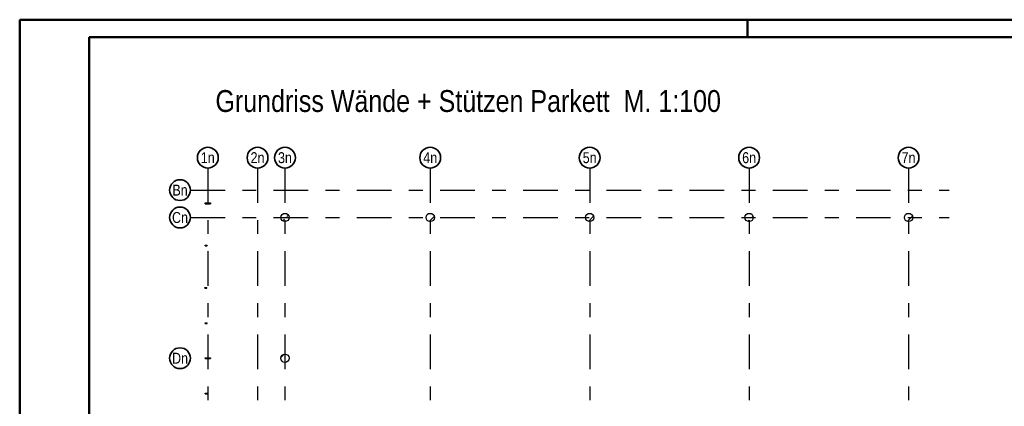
# Model space of a CAD drawing. Header units: millimetres. Extents: x -7.4 to 35.1, y -18.1 to 22.4.
# Tile 17 of 37: x 0 to 7.1, y 18.2 to 21. Entities that reach past the tile are written whole.
import ezdxf
from ezdxf.enums import TextEntityAlignment as Align

# ---------------------------------------------------------------- set-up
doc = ezdxf.new("R2010")
doc.units = ezdxf.units.MM
doc.linetypes.add('DASHDOTX2', pattern=[2, 1, -0.5, 0, -0.5])
doc.layers.add('Grundebene', color=7, linetype='Continuous', lineweight=20)
doc.styles.add('Arial Narrow', font='ARIALN.TTF')
pattern_1 = [(45, (0, 0), (-0.08838835, 0.08838835), [0.0625, -0.025]), (45, (-0.0442, 0.0442), (-0.08838835, 0.08838835), [])]

msp = doc.modelspace()

# ---------------------------------------------------------------- hatches: boundary and pattern name
at = {"layer": 'Grundebene', "lineweight": 50, "true_color": 0x91ffff}
for points in [[(1.375444, 19.703901), (1.375444, 19.697651), (1.337944, 19.697651), (1.337944, 19.703901)], [(1.375444, 18.586401), (1.375444, 18.580151), (1.337944, 18.580151), (1.337944, 18.586401)]]:
    msp.add_hatch(color=131, dxfattribs=at).paths.add_polyline_path(points)
at = {"layer": 'Grundebene', "lineweight": 13, "true_color": 0x91ffff}
for points in [[(1.375444, 19.703901), (1.375444, 19.697651), (1.337944, 19.697651), (1.337944, 19.703901)], [(1.350444, 19.093901), (1.350444, 19.087651), (1.335444, 19.087651), (1.335444, 19.093901)], [(1.375444, 18.586401), (1.375444, 18.580151), (1.337944, 18.580151), (1.337944, 18.586401)]]:
    msp.add_hatch(color=131, dxfattribs=at).paths.add_polyline_path(points)
at = {"layer": 'Grundebene', "lineweight": 13}
h = msp.add_hatch(dxfattribs=at)
h.set_pattern_fill('bB', color=6, scale=0.01, angle=45, style=0, pattern_type=2)
h.set_pattern_definition(pattern_1)
h.paths.add_polyline_path([(1.943081, 19.598185), (1.943072, 19.598958), (1.943042, 19.59973), (1.942992, 19.600501), (1.942922, 19.60127), (1.942833, 19.602037), (1.942724, 19.602802), (1.942595, 19.603564), (1.942447, 19.604322), (1.942279, 19.605076), (1.942092, 19.605825), (1.941886, 19.60657), (1.941661, 19.607309), (1.941416, 19.608042), (1.941153, 19.608768), (1.940871, 19.609487), (1.940571, 19.610199), (1.940253, 19.610903), (1.939916, 19.611598), (1.939562, 19.612285), (1.93919, 19.612962), (1.938801, 19.613629), (1.938395, 19.614286), (1.937972, 19.614933), (1.937532, 19.615568), (1.937077, 19.616192), (1.936605, 19.616804), (1.936118, 19.617403), (1.935615, 19.61799), (1.935098, 19.618564), (1.934566, 19.619124), (1.93402, 19.61967), (1.93346, 19.620202), (1.932886, 19.620719), (1.932299, 19.621222), (1.9317, 19.621709), (1.931088, 19.622181), (1.930464, 19.622636), (1.929829, 19.623076), (1.929182, 19.623499), (1.928525, 19.623905), (1.927858, 19.624294), (1.927181, 19.624666), (1.926494, 19.62502), (1.925799, 19.625356), (1.925095, 19.625675), (1.924383, 19.625975), (1.923664, 19.626257), (1.922938, 19.62652), (1.922205, 19.626764), (1.921466, 19.62699), (1.920722, 19.627196), (1.919972, 19.627383), (1.919218, 19.627551), (1.91846, 19.627699), (1.917698, 19.627828), (1.916933, 19.627937), (1.916166, 19.628026), (1.915397, 19.628096), (1.914626, 19.628146), (1.913854, 19.628175), (1.913081, 19.628185), (1.912309, 19.628175), (1.911537, 19.628146), (1.910766, 19.628096), (1.909997, 19.628026), (1.90923, 19.627937), (1.908465, 19.627828), (1.907703, 19.627699), (1.906945, 19.627551), (1.906191, 19.627383), (1.905441, 19.627196), (1.904697, 19.62699), (1.903958, 19.626764), (1.903225, 19.62652), (1.902499, 19.626257), (1.90178, 19.625975), (1.901068, 19.625675), (1.900364, 19.625356), (1.899669, 19.62502), (1.898982, 19.624666), (1.898305, 19.624294), (1.897638, 19.623905), (1.896981, 19.623499), (1.896334, 19.623076), (1.895699, 19.622636), (1.895075, 19.622181), (1.894463, 19.621709), (1.893864, 19.621222), (1.893277, 19.620719), (1.892703, 19.620202), (1.892143, 19.61967), (1.891597, 19.619124), (1.891065, 19.618564), (1.890547, 19.61799), (1.890045, 19.617403), (1.889558, 19.616804), (1.889086, 19.616192), (1.888631, 19.615568), (1.888191, 19.614933), (1.887768, 19.614286), (1.887362, 19.613629), (1.886973, 19.612962), (1.886601, 19.612285), (1.886247, 19.611598), (1.88591, 19.610903), (1.885592, 19.610199), (1.885292, 19.609487), (1.88501, 19.608768), (1.884747, 19.608042), (1.884502, 19.607309), (1.884277, 19.60657), (1.884071, 19.605825), (1.883884, 19.605076), (1.883716, 19.604322), (1.883568, 19.603564), (1.883439, 19.602802), (1.88333, 19.602037), (1.88324, 19.60127), (1.883171, 19.600501), (1.883121, 19.59973), (1.883091, 19.598958), (1.883081, 19.598185), (1.883091, 19.597413), (1.883121, 19.596641), (1.883171, 19.59587), (1.88324, 19.595101), (1.88333, 19.594333), (1.883439, 19.593569), (1.883568, 19.592807), (1.883716, 19.592049), (1.883884, 19.591295), (1.884071, 19.590545), (1.884277, 19.589801), (1.884502, 19.589062), (1.884747, 19.588329), (1.88501, 19.587603), (1.885292, 19.586884), (1.885592, 19.586172), (1.88591, 19.585468), (1.886247, 19.584773), (1.886601, 19.584086), (1.886973, 19.583409), (1.887362, 19.582742), (1.887768, 19.582084), (1.888191, 19.581438), (1.888631, 19.580803), (1.889086, 19.580179), (1.889558, 19.579567), (1.890045, 19.578968), (1.890547, 19.578381), (1.891065, 19.577807), (1.891597, 19.577247), (1.892143, 19.576701), (1.892703, 19.576169), (1.893277, 19.575651), (1.893864, 19.575149), (1.894463, 19.574662), (1.895075, 19.57419), (1.895699, 19.573734), (1.896334, 19.573295), (1.896981, 19.572872), (1.897638, 19.572466), (1.898305, 19.572077), (1.898982, 19.571705), (1.899669, 19.571351), (1.900364, 19.571014), (1.901068, 19.570696), (1.90178, 19.570396), (1.902499, 19.570114), (1.903225, 19.569851), (1.903958, 19.569606), (1.904697, 19.569381), (1.905441, 19.569175), (1.906191, 19.568987), (1.906945, 19.56882), (1.907703, 19.568671), (1.908465, 19.568543), (1.90923, 19.568434), (1.909997, 19.568344), (1.910766, 19.568275), (1.911537, 19.568225), (1.912309, 19.568195), (1.913081, 19.568185), (1.913854, 19.568195), (1.914626, 19.568225), (1.915397, 19.568275), (1.916166, 19.568344), (1.916933, 19.568434), (1.917698, 19.568543), (1.91846, 19.568671), (1.919218, 19.56882), (1.919972, 19.568987), (1.920722, 19.569175), (1.921466, 19.569381), (1.922205, 19.569606), (1.922938, 19.569851), (1.923664, 19.570114), (1.924383, 19.570396), (1.925095, 19.570696), (1.925799, 19.571014), (1.926494, 19.571351), (1.927181, 19.571705), (1.927858, 19.572077), (1.928525, 19.572466), (1.929182, 19.572872), (1.929829, 19.573295), (1.930464, 19.573734), (1.931088, 19.57419), (1.9317, 19.574662), (1.932299, 19.575149), (1.932886, 19.575651), (1.93346, 19.576169), (1.93402, 19.576701), (1.934566, 19.577247), (1.935098, 19.577807), (1.935615, 19.578381), (1.936118, 19.578968), (1.936605, 19.579567), (1.937077, 19.580179), (1.937532, 19.580803), (1.937972, 19.581438), (1.938395, 19.582084), (1.938801, 19.582742), (1.93919, 19.583409), (1.939562, 19.584086), (1.939916, 19.584773), (1.940253, 19.585468), (1.940571, 19.586172), (1.940871, 19.586884), (1.941153, 19.587603), (1.941416, 19.588329), (1.941661, 19.589062), (1.941886, 19.589801), (1.942092, 19.590545), (1.942279, 19.591295), (1.942447, 19.592049), (1.942595, 19.592807), (1.942724, 19.593569), (1.942833, 19.594333), (1.942922, 19.595101), (1.942992, 19.59587), (1.943042, 19.596641), (1.943072, 19.597413)])
h = msp.add_hatch(dxfattribs=at)
h.set_pattern_fill('bB', color=6, scale=0.01, angle=45, style=0, pattern_type=2)
h.set_pattern_definition(pattern_1)
h.paths.add_polyline_path([(2.990592, 19.598185), (2.990582, 19.598958), (2.990552, 19.59973), (2.990503, 19.600501), (2.990433, 19.60127), (2.990344, 19.602037), (2.990235, 19.602802), (2.990106, 19.603564), (2.989958, 19.604322), (2.98979, 19.605076), (2.989603, 19.605825), (2.989397, 19.60657), (2.989171, 19.607309), (2.988927, 19.608042), (2.988664, 19.608768), (2.988382, 19.609487), (2.988082, 19.610199), (2.987763, 19.610903), (2.987427, 19.611598), (2.987073, 19.612285), (2.986701, 19.612962), (2.986312, 19.613629), (2.985906, 19.614286), (2.985483, 19.614933), (2.985043, 19.615568), (2.984587, 19.616192), (2.984116, 19.616804), (2.983629, 19.617403), (2.983126, 19.61799), (2.982609, 19.618564), (2.982077, 19.619124), (2.981531, 19.61967), (2.98097, 19.620202), (2.980397, 19.620719), (2.97981, 19.621222), (2.979211, 19.621709), (2.978599, 19.622181), (2.977975, 19.622636), (2.97734, 19.623076), (2.976693, 19.623499), (2.976036, 19.623905), (2.975369, 19.624294), (2.974692, 19.624666), (2.974005, 19.62502), (2.97331, 19.625356), (2.972606, 19.625675), (2.971894, 19.625975), (2.971175, 19.626257), (2.970449, 19.62652), (2.969716, 19.626764), (2.968977, 19.62699), (2.968232, 19.627196), (2.967483, 19.627383), (2.966729, 19.627551), (2.965971, 19.627699), (2.965209, 19.627828), (2.964444, 19.627937), (2.963677, 19.628026), (2.962908, 19.628096), (2.962137, 19.628146), (2.961365, 19.628175), (2.960592, 19.628185), (2.95982, 19.628175), (2.959048, 19.628146), (2.958277, 19.628096), (2.957508, 19.628026), (2.95674, 19.627937), (2.955976, 19.627828), (2.955214, 19.627699), (2.954456, 19.627551), (2.953702, 19.627383), (2.952952, 19.627196), (2.952208, 19.62699), (2.951469, 19.626764), (2.950736, 19.62652), (2.95001, 19.626257), (2.94929, 19.625975), (2.948579, 19.625675), (2.947875, 19.625356), (2.947179, 19.62502), (2.946493, 19.624666), (2.945816, 19.624294), (2.945148, 19.623905), (2.944491, 19.623499), (2.943845, 19.623076), (2.94321, 19.622636), (2.942586, 19.622181), (2.941974, 19.621709), (2.941374, 19.621222), (2.940788, 19.620719), (2.940214, 19.620202), (2.939654, 19.61967), (2.939108, 19.619124), (2.938576, 19.618564), (2.938058, 19.61799), (2.937556, 19.617403), (2.937069, 19.616804), (2.936597, 19.616192), (2.936141, 19.615568), (2.935702, 19.614933), (2.935279, 19.614286), (2.934873, 19.613629), (2.934484, 19.612962), (2.934112, 19.612285), (2.933758, 19.611598), (2.933421, 19.610903), (2.933103, 19.610199), (2.932803, 19.609487), (2.932521, 19.608768), (2.932258, 19.608042), (2.932013, 19.607309), (2.931788, 19.60657), (2.931581, 19.605825), (2.931394, 19.605076), (2.931227, 19.604322), (2.931078, 19.603564), (2.93095, 19.602802), (2.930841, 19.602037), (2.930751, 19.60127), (2.930682, 19.600501), (2.930632, 19.59973), (2.930602, 19.598958), (2.930592, 19.598185), (2.930602, 19.597413), (2.930632, 19.596641), (2.930682, 19.59587), (2.930751, 19.595101), (2.930841, 19.594333), (2.93095, 19.593569), (2.931078, 19.592807), (2.931227, 19.592049), (2.931394, 19.591295), (2.931581, 19.590545), (2.931788, 19.589801), (2.932013, 19.589062), (2.932258, 19.588329), (2.932521, 19.587603), (2.932803, 19.586884), (2.933103, 19.586172), (2.933421, 19.585468), (2.933758, 19.584773), (2.934112, 19.584086), (2.934484, 19.583409), (2.934873, 19.582742), (2.935279, 19.582084), (2.935702, 19.581438), (2.936141, 19.580803), (2.936597, 19.580179), (2.937069, 19.579567), (2.937556, 19.578968), (2.938058, 19.578381), (2.938576, 19.577807), (2.939108, 19.577247), (2.939654, 19.576701), (2.940214, 19.576169), (2.940788, 19.575651), (2.941374, 19.575149), (2.941974, 19.574662), (2.942586, 19.57419), (2.94321, 19.573734), (2.943845, 19.573295), (2.944491, 19.572872), (2.945148, 19.572466), (2.945816, 19.572077), (2.946493, 19.571705), (2.947179, 19.571351), (2.947875, 19.571014), (2.948579, 19.570696), (2.94929, 19.570396), (2.95001, 19.570114), (2.950736, 19.569851), (2.951469, 19.569606), (2.952208, 19.569381), (2.952952, 19.569175), (2.953702, 19.568987), (2.954456, 19.56882), (2.955214, 19.568671), (2.955976, 19.568543), (2.95674, 19.568434), (2.957508, 19.568344), (2.958277, 19.568275), (2.959048, 19.568225), (2.95982, 19.568195), (2.960592, 19.568185), (2.961365, 19.568195), (2.962137, 19.568225), (2.962908, 19.568275), (2.963677, 19.568344), (2.964444, 19.568434), (2.965209, 19.568543), (2.965971, 19.568671), (2.966729, 19.56882), (2.967483, 19.568987), (2.968232, 19.569175), (2.968977, 19.569381), (2.969716, 19.569606), (2.970449, 19.569851), (2.971175, 19.570114), (2.971894, 19.570396), (2.972606, 19.570696), (2.97331, 19.571014), (2.974005, 19.571351), (2.974692, 19.571705), (2.975369, 19.572077), (2.976036, 19.572466), (2.976693, 19.572872), (2.97734, 19.573295), (2.977975, 19.573734), (2.978599, 19.57419), (2.979211, 19.574662), (2.97981, 19.575149), (2.980397, 19.575651), (2.98097, 19.576169), (2.981531, 19.576701), (2.982077, 19.577247), (2.982609, 19.577807), (2.983126, 19.578381), (2.983629, 19.578968), (2.984116, 19.579567), (2.984587, 19.580179), (2.985043, 19.580803), (2.985483, 19.581438), (2.985906, 19.582084), (2.986312, 19.582742), (2.986701, 19.583409), (2.987073, 19.584086), (2.987427, 19.584773), (2.987763, 19.585468), (2.988082, 19.586172), (2.988382, 19.586884), (2.988664, 19.587603), (2.988927, 19.588329), (2.989171, 19.589062), (2.989397, 19.589801), (2.989603, 19.590545), (2.98979, 19.591295), (2.989958, 19.592049), (2.990106, 19.592807), (2.990235, 19.593569), (2.990344, 19.594333), (2.990433, 19.595101), (2.990503, 19.59587), (2.990552, 19.596641), (2.990582, 19.597413)])
h = msp.add_hatch(dxfattribs=at)
h.set_pattern_fill('bB', color=6, scale=0.01, angle=45, style=0, pattern_type=2)
h.set_pattern_definition(pattern_1)
h.paths.add_polyline_path([(4.140585, 19.598185), (4.140575, 19.598958), (4.140545, 19.59973), (4.140495, 19.600501), (4.140426, 19.60127), (4.140337, 19.602037), (4.140227, 19.602802), (4.140099, 19.603564), (4.139951, 19.604322), (4.139783, 19.605076), (4.139596, 19.605825), (4.139389, 19.60657), (4.139164, 19.607309), (4.13892, 19.608042), (4.138656, 19.608768), (4.138375, 19.609487), (4.138074, 19.610199), (4.137756, 19.610903), (4.137419, 19.611598), (4.137065, 19.612285), (4.136693, 19.612962), (4.136304, 19.613629), (4.135898, 19.614286), (4.135475, 19.614933), (4.135036, 19.615568), (4.13458, 19.616192), (4.134108, 19.616804), (4.133621, 19.617403), (4.133119, 19.61799), (4.132601, 19.618564), (4.132069, 19.619124), (4.131523, 19.61967), (4.130963, 19.620202), (4.130389, 19.620719), (4.129803, 19.621222), (4.129203, 19.621709), (4.128591, 19.622181), (4.127967, 19.622636), (4.127332, 19.623076), (4.126686, 19.623499), (4.126029, 19.623905), (4.125361, 19.624294), (4.124684, 19.624666), (4.123998, 19.62502), (4.123302, 19.625356), (4.122598, 19.625675), (4.121887, 19.625975), (4.121167, 19.626257), (4.120441, 19.62652), (4.119708, 19.626764), (4.118969, 19.62699), (4.118225, 19.627196), (4.117475, 19.627383), (4.116721, 19.627551), (4.115963, 19.627699), (4.115202, 19.627828), (4.114437, 19.627937), (4.113669, 19.628026), (4.1129, 19.628096), (4.112129, 19.628146), (4.111357, 19.628175), (4.110585, 19.628185), (4.109812, 19.628175), (4.10904, 19.628146), (4.10827, 19.628096), (4.1075, 19.628026), (4.106733, 19.627937), (4.105968, 19.627828), (4.105206, 19.627699), (4.104448, 19.627551), (4.103694, 19.627383), (4.102945, 19.627196), (4.1022, 19.62699), (4.101461, 19.626764), (4.100729, 19.62652), (4.100002, 19.626257), (4.099283, 19.625975), (4.098571, 19.625675), (4.097867, 19.625356), (4.097172, 19.62502), (4.096486, 19.624666), (4.095808, 19.624294), (4.095141, 19.623905), (4.094484, 19.623499), (4.093838, 19.623076), (4.093202, 19.622636), (4.092578, 19.622181), (4.091967, 19.621709), (4.091367, 19.621222), (4.09078, 19.620719), (4.090207, 19.620202), (4.089647, 19.61967), (4.0891, 19.619124), (4.088568, 19.618564), (4.088051, 19.61799), (4.087548, 19.617403), (4.087061, 19.616804), (4.08659, 19.616192), (4.086134, 19.615568), (4.085695, 19.614933), (4.085272, 19.614286), (4.084865, 19.613629), (4.084476, 19.612962), (4.084104, 19.612285), (4.08375, 19.611598), (4.083414, 19.610903), (4.083095, 19.610199), (4.082795, 19.609487), (4.082513, 19.608768), (4.08225, 19.608042), (4.082006, 19.607309), (4.08178, 19.60657), (4.081574, 19.605825), (4.081387, 19.605076), (4.081219, 19.604322), (4.081071, 19.603564), (4.080942, 19.602802), (4.080833, 19.602037), (4.080744, 19.60127), (4.080674, 19.600501), (4.080625, 19.59973), (4.080595, 19.598958), (4.080585, 19.598185), (4.080595, 19.597413), (4.080625, 19.596641), (4.080674, 19.59587), (4.080744, 19.595101), (4.080833, 19.594333), (4.080942, 19.593569), (4.081071, 19.592807), (4.081219, 19.592049), (4.081387, 19.591295), (4.081574, 19.590545), (4.08178, 19.589801), (4.082006, 19.589062), (4.08225, 19.588329), (4.082513, 19.587603), (4.082795, 19.586884), (4.083095, 19.586172), (4.083414, 19.585468), (4.08375, 19.584773), (4.084104, 19.584086), (4.084476, 19.583409), (4.084865, 19.582742), (4.085272, 19.582084), (4.085695, 19.581438), (4.086134, 19.580803), (4.08659, 19.580179), (4.087061, 19.579567), (4.087548, 19.578968), (4.088051, 19.578381), (4.088568, 19.577807), (4.0891, 19.577247), (4.089647, 19.576701), (4.090207, 19.576169), (4.09078, 19.575651), (4.091367, 19.575149), (4.091967, 19.574662), (4.092578, 19.57419), (4.093202, 19.573734), (4.093838, 19.573295), (4.094484, 19.572872), (4.095141, 19.572466), (4.095808, 19.572077), (4.096486, 19.571705), (4.097172, 19.571351), (4.097867, 19.571014), (4.098571, 19.570696), (4.099283, 19.570396), (4.100002, 19.570114), (4.100729, 19.569851), (4.101461, 19.569606), (4.1022, 19.569381), (4.102945, 19.569175), (4.103694, 19.568987), (4.104448, 19.56882), (4.105206, 19.568671), (4.105968, 19.568543), (4.106733, 19.568434), (4.1075, 19.568344), (4.10827, 19.568275), (4.10904, 19.568225), (4.109812, 19.568195), (4.110585, 19.568185), (4.111357, 19.568195), (4.112129, 19.568225), (4.1129, 19.568275), (4.113669, 19.568344), (4.114437, 19.568434), (4.115202, 19.568543), (4.115963, 19.568671), (4.116721, 19.56882), (4.117475, 19.568987), (4.118225, 19.569175), (4.118969, 19.569381), (4.119708, 19.569606), (4.120441, 19.569851), (4.121167, 19.570114), (4.121887, 19.570396), (4.122598, 19.570696), (4.123302, 19.571014), (4.123998, 19.571351), (4.124684, 19.571705), (4.125361, 19.572077), (4.126029, 19.572466), (4.126686, 19.572872), (4.127332, 19.573295), (4.127967, 19.573734), (4.128591, 19.57419), (4.129203, 19.574662), (4.129803, 19.575149), (4.130389, 19.575651), (4.130963, 19.576169), (4.131523, 19.576701), (4.132069, 19.577247), (4.132601, 19.577807), (4.133119, 19.578381), (4.133621, 19.578968), (4.134108, 19.579567), (4.13458, 19.580179), (4.135036, 19.580803), (4.135475, 19.581438), (4.135898, 19.582084), (4.136304, 19.582742), (4.136693, 19.583409), (4.137065, 19.584086), (4.137419, 19.584773), (4.137756, 19.585468), (4.138074, 19.586172), (4.138375, 19.586884), (4.138656, 19.587603), (4.13892, 19.588329), (4.139164, 19.589062), (4.139389, 19.589801), (4.139596, 19.590545), (4.139783, 19.591295), (4.139951, 19.592049), (4.140099, 19.592807), (4.140227, 19.593569), (4.140337, 19.594333), (4.140426, 19.595101), (4.140495, 19.59587), (4.140545, 19.596641), (4.140575, 19.597413)])
h = msp.add_hatch(dxfattribs=at)
h.set_pattern_fill('bB', color=6, scale=0.01, angle=45, style=0, pattern_type=2)
h.set_pattern_definition(pattern_1)
h.paths.add_polyline_path([(5.290587, 19.598185), (5.290577, 19.598958), (5.290547, 19.59973), (5.290497, 19.600501), (5.290428, 19.60127), (5.290338, 19.602037), (5.290229, 19.602802), (5.2901, 19.603564), (5.289952, 19.604322), (5.289784, 19.605076), (5.289597, 19.605825), (5.289391, 19.60657), (5.289166, 19.607309), (5.288921, 19.608042), (5.288658, 19.608768), (5.288376, 19.609487), (5.288076, 19.610199), (5.287758, 19.610903), (5.287421, 19.611598), (5.287067, 19.612285), (5.286695, 19.612962), (5.286306, 19.613629), (5.2859, 19.614286), (5.285477, 19.614933), (5.285037, 19.615568), (5.284582, 19.616192), (5.28411, 19.616804), (5.283623, 19.617403), (5.28312, 19.61799), (5.282603, 19.618564), (5.282071, 19.619124), (5.281525, 19.61967), (5.280965, 19.620202), (5.280391, 19.620719), (5.279804, 19.621222), (5.279205, 19.621709), (5.278593, 19.622181), (5.277969, 19.622636), (5.277334, 19.623076), (5.276687, 19.623499), (5.27603, 19.623905), (5.275363, 19.624294), (5.274686, 19.624666), (5.273999, 19.62502), (5.273304, 19.625356), (5.2726, 19.625675), (5.271888, 19.625975), (5.271169, 19.626257), (5.270443, 19.62652), (5.26971, 19.626764), (5.268971, 19.62699), (5.268227, 19.627196), (5.267477, 19.627383), (5.266723, 19.627551), (5.265965, 19.627699), (5.265203, 19.627828), (5.264438, 19.627937), (5.263671, 19.628026), (5.262902, 19.628096), (5.262131, 19.628146), (5.261359, 19.628175), (5.260587, 19.628185), (5.259814, 19.628175), (5.259042, 19.628146), (5.258271, 19.628096), (5.257502, 19.628026), (5.256735, 19.627937), (5.25597, 19.627828), (5.255208, 19.627699), (5.25445, 19.627551), (5.253696, 19.627383), (5.252946, 19.627196), (5.252202, 19.62699), (5.251463, 19.626764), (5.25073, 19.62652), (5.250004, 19.626257), (5.249285, 19.625975), (5.248573, 19.625675), (5.247869, 19.625356), (5.247174, 19.62502), (5.246487, 19.624666), (5.24581, 19.624294), (5.245143, 19.623905), (5.244486, 19.623499), (5.243839, 19.623076), (5.243204, 19.622636), (5.24258, 19.622181), (5.241968, 19.621709), (5.241369, 19.621222), (5.240782, 19.620719), (5.240208, 19.620202), (5.239648, 19.61967), (5.239102, 19.619124), (5.23857, 19.618564), (5.238053, 19.61799), (5.23755, 19.617403), (5.237063, 19.616804), (5.236591, 19.616192), (5.236136, 19.615568), (5.235696, 19.614933), (5.235273, 19.614286), (5.234867, 19.613629), (5.234478, 19.612962), (5.234106, 19.612285), (5.233752, 19.611598), (5.233415, 19.610903), (5.233097, 19.610199), (5.232797, 19.609487), (5.232515, 19.608768), (5.232252, 19.608042), (5.232007, 19.607309), (5.231782, 19.60657), (5.231576, 19.605825), (5.231389, 19.605076), (5.231221, 19.604322), (5.231073, 19.603564), (5.230944, 19.602802), (5.230835, 19.602037), (5.230746, 19.60127), (5.230676, 19.600501), (5.230626, 19.59973), (5.230596, 19.598958), (5.230587, 19.598185), (5.230596, 19.597413), (5.230626, 19.596641), (5.230676, 19.59587), (5.230746, 19.595101), (5.230835, 19.594333), (5.230944, 19.593569), (5.231073, 19.592807), (5.231221, 19.592049), (5.231389, 19.591295), (5.231576, 19.590545), (5.231782, 19.589801), (5.232007, 19.589062), (5.232252, 19.588329), (5.232515, 19.587603), (5.232797, 19.586884), (5.233097, 19.586172), (5.233415, 19.585468), (5.233752, 19.584773), (5.234106, 19.584086), (5.234478, 19.583409), (5.234867, 19.582742), (5.235273, 19.582084), (5.235696, 19.581438), (5.236136, 19.580803), (5.236591, 19.580179), (5.237063, 19.579567), (5.23755, 19.578968), (5.238053, 19.578381), (5.23857, 19.577807), (5.239102, 19.577247), (5.239648, 19.576701), (5.240208, 19.576169), (5.240782, 19.575651), (5.241369, 19.575149), (5.241968, 19.574662), (5.24258, 19.57419), (5.243204, 19.573734), (5.243839, 19.573295), (5.244486, 19.572872), (5.245143, 19.572466), (5.24581, 19.572077), (5.246487, 19.571705), (5.247174, 19.571351), (5.247869, 19.571014), (5.248573, 19.570696), (5.249285, 19.570396), (5.250004, 19.570114), (5.25073, 19.569851), (5.251463, 19.569606), (5.252202, 19.569381), (5.252946, 19.569175), (5.253696, 19.568987), (5.25445, 19.56882), (5.255208, 19.568671), (5.25597, 19.568543), (5.256735, 19.568434), (5.257502, 19.568344), (5.258271, 19.568275), (5.259042, 19.568225), (5.259814, 19.568195), (5.260587, 19.568185), (5.261359, 19.568195), (5.262131, 19.568225), (5.262902, 19.568275), (5.263671, 19.568344), (5.264438, 19.568434), (5.265203, 19.568543), (5.265965, 19.568671), (5.266723, 19.56882), (5.267477, 19.568987), (5.268227, 19.569175), (5.268971, 19.569381), (5.26971, 19.569606), (5.270443, 19.569851), (5.271169, 19.570114), (5.271888, 19.570396), (5.2726, 19.570696), (5.273304, 19.571014), (5.273999, 19.571351), (5.274686, 19.571705), (5.275363, 19.572077), (5.27603, 19.572466), (5.276687, 19.572872), (5.277334, 19.573295), (5.277969, 19.573734), (5.278593, 19.57419), (5.279205, 19.574662), (5.279804, 19.575149), (5.280391, 19.575651), (5.280965, 19.576169), (5.281525, 19.576701), (5.282071, 19.577247), (5.282603, 19.577807), (5.28312, 19.578381), (5.283623, 19.578968), (5.28411, 19.579567), (5.284582, 19.580179), (5.285037, 19.580803), (5.285477, 19.581438), (5.2859, 19.582084), (5.286306, 19.582742), (5.286695, 19.583409), (5.287067, 19.584086), (5.287421, 19.584773), (5.287758, 19.585468), (5.288076, 19.586172), (5.288376, 19.586884), (5.288658, 19.587603), (5.288921, 19.588329), (5.289166, 19.589062), (5.289391, 19.589801), (5.289597, 19.590545), (5.289784, 19.591295), (5.289952, 19.592049), (5.2901, 19.592807), (5.290229, 19.593569), (5.290338, 19.594333), (5.290428, 19.595101), (5.290497, 19.59587), (5.290547, 19.596641), (5.290577, 19.597413)])
h = msp.add_hatch(dxfattribs=at)
h.set_pattern_fill('bB', color=6, scale=0.01, angle=45, style=0, pattern_type=2)
h.set_pattern_definition(pattern_1)
h.paths.add_polyline_path([(6.440588, 19.598185), (6.440579, 19.598958), (6.440549, 19.59973), (6.440499, 19.600501), (6.440429, 19.60127), (6.44034, 19.602037), (6.440231, 19.602802), (6.440102, 19.603564), (6.439954, 19.604322), (6.439786, 19.605076), (6.439599, 19.605825), (6.439393, 19.60657), (6.439168, 19.607309), (6.438923, 19.608042), (6.43866, 19.608768), (6.438378, 19.609487), (6.438078, 19.610199), (6.43776, 19.610903), (6.437423, 19.611598), (6.437069, 19.612285), (6.436697, 19.612962), (6.436308, 19.613629), (6.435902, 19.614286), (6.435479, 19.614933), (6.435039, 19.615568), (6.434584, 19.616192), (6.434112, 19.616804), (6.433625, 19.617403), (6.433122, 19.61799), (6.432605, 19.618564), (6.432073, 19.619124), (6.431527, 19.61967), (6.430967, 19.620202), (6.430393, 19.620719), (6.429806, 19.621222), (6.429207, 19.621709), (6.428595, 19.622181), (6.427971, 19.622636), (6.427336, 19.623076), (6.426689, 19.623499), (6.426032, 19.623905), (6.425365, 19.624294), (6.424688, 19.624666), (6.424001, 19.62502), (6.423306, 19.625356), (6.422602, 19.625675), (6.42189, 19.625975), (6.421171, 19.626257), (6.420445, 19.62652), (6.419712, 19.626764), (6.418973, 19.62699), (6.418229, 19.627196), (6.417479, 19.627383), (6.416725, 19.627551), (6.415967, 19.627699), (6.415205, 19.627828), (6.41444, 19.627937), (6.413673, 19.628026), (6.412904, 19.628096), (6.412133, 19.628146), (6.411361, 19.628175), (6.410588, 19.628185), (6.409816, 19.628175), (6.409044, 19.628146), (6.408273, 19.628096), (6.407504, 19.628026), (6.406737, 19.627937), (6.405972, 19.627828), (6.40521, 19.627699), (6.404452, 19.627551), (6.403698, 19.627383), (6.402948, 19.627196), (6.402204, 19.62699), (6.401465, 19.626764), (6.400732, 19.62652), (6.400006, 19.626257), (6.399287, 19.625975), (6.398575, 19.625675), (6.397871, 19.625356), (6.397176, 19.62502), (6.396489, 19.624666), (6.395812, 19.624294), (6.395145, 19.623905), (6.394488, 19.623499), (6.393841, 19.623076), (6.393206, 19.622636), (6.392582, 19.622181), (6.39197, 19.621709), (6.391371, 19.621222), (6.390784, 19.620719), (6.39021, 19.620202), (6.38965, 19.61967), (6.389104, 19.619124), (6.388572, 19.618564), (6.388055, 19.61799), (6.387552, 19.617403), (6.387065, 19.616804), (6.386593, 19.616192), (6.386138, 19.615568), (6.385698, 19.614933), (6.385275, 19.614286), (6.384869, 19.613629), (6.38448, 19.612962), (6.384108, 19.612285), (6.383754, 19.611598), (6.383417, 19.610903), (6.383099, 19.610199), (6.382799, 19.609487), (6.382517, 19.608768), (6.382254, 19.608042), (6.382009, 19.607309), (6.381784, 19.60657), (6.381578, 19.605825), (6.381391, 19.605076), (6.381223, 19.604322), (6.381075, 19.603564), (6.380946, 19.602802), (6.380837, 19.602037), (6.380747, 19.60127), (6.380678, 19.600501), (6.380628, 19.59973), (6.380598, 19.598958), (6.380588, 19.598185), (6.380598, 19.597413), (6.380628, 19.596641), (6.380678, 19.59587), (6.380747, 19.595101), (6.380837, 19.594333), (6.380946, 19.593569), (6.381075, 19.592807), (6.381223, 19.592049), (6.381391, 19.591295), (6.381578, 19.590545), (6.381784, 19.589801), (6.382009, 19.589062), (6.382254, 19.588329), (6.382517, 19.587603), (6.382799, 19.586884), (6.383099, 19.586172), (6.383417, 19.585468), (6.383754, 19.584773), (6.384108, 19.584086), (6.38448, 19.583409), (6.384869, 19.582742), (6.385275, 19.582084), (6.385698, 19.581438), (6.386138, 19.580803), (6.386593, 19.580179), (6.387065, 19.579567), (6.387552, 19.578968), (6.388055, 19.578381), (6.388572, 19.577807), (6.389104, 19.577247), (6.38965, 19.576701), (6.39021, 19.576169), (6.390784, 19.575651), (6.391371, 19.575149), (6.39197, 19.574662), (6.392582, 19.57419), (6.393206, 19.573734), (6.393841, 19.573295), (6.394488, 19.572872), (6.395145, 19.572466), (6.395812, 19.572077), (6.396489, 19.571705), (6.397176, 19.571351), (6.397871, 19.571014), (6.398575, 19.570696), (6.399287, 19.570396), (6.400006, 19.570114), (6.400732, 19.569851), (6.401465, 19.569606), (6.402204, 19.569381), (6.402948, 19.569175), (6.403698, 19.568987), (6.404452, 19.56882), (6.40521, 19.568671), (6.405972, 19.568543), (6.406737, 19.568434), (6.407504, 19.568344), (6.408273, 19.568275), (6.409044, 19.568225), (6.409816, 19.568195), (6.410588, 19.568185), (6.411361, 19.568195), (6.412133, 19.568225), (6.412904, 19.568275), (6.413673, 19.568344), (6.41444, 19.568434), (6.415205, 19.568543), (6.415967, 19.568671), (6.416725, 19.56882), (6.417479, 19.568987), (6.418229, 19.569175), (6.418973, 19.569381), (6.419712, 19.569606), (6.420445, 19.569851), (6.421171, 19.570114), (6.42189, 19.570396), (6.422602, 19.570696), (6.423306, 19.571014), (6.424001, 19.571351), (6.424688, 19.571705), (6.425365, 19.572077), (6.426032, 19.572466), (6.426689, 19.572872), (6.427336, 19.573295), (6.427971, 19.573734), (6.428595, 19.57419), (6.429207, 19.574662), (6.429806, 19.575149), (6.430393, 19.575651), (6.430967, 19.576169), (6.431527, 19.576701), (6.432073, 19.577247), (6.432605, 19.577807), (6.433122, 19.578381), (6.433625, 19.578968), (6.434112, 19.579567), (6.434584, 19.580179), (6.435039, 19.580803), (6.435479, 19.581438), (6.435902, 19.582084), (6.436308, 19.582742), (6.436697, 19.583409), (6.437069, 19.584086), (6.437423, 19.584773), (6.43776, 19.585468), (6.438078, 19.586172), (6.438378, 19.586884), (6.43866, 19.587603), (6.438923, 19.588329), (6.439168, 19.589062), (6.439393, 19.589801), (6.439599, 19.590545), (6.439786, 19.591295), (6.439954, 19.592049), (6.440102, 19.592807), (6.440231, 19.593569), (6.44034, 19.594333), (6.440429, 19.595101), (6.440499, 19.59587), (6.440549, 19.596641), (6.440579, 19.597413)])
at = {"layer": 'Grundebene', "lineweight": 13, "true_color": 0x4682b4}
for points in [[(1.352944, 19.398276), (1.352944, 19.393276), (1.337944, 19.393276), (1.337944, 19.398276)], [(1.352944, 18.839526), (1.352944, 18.834526), (1.337944, 18.834526), (1.337944, 18.839526)], [(1.352944, 18.332026), (1.352944, 18.327026), (1.337944, 18.327026), (1.337944, 18.332026)]]:
    msp.add_hatch(color=145, dxfattribs=at).paths.add_polyline_path(points)
at = {"layer": 'Grundebene', "lineweight": 13}
h = msp.add_hatch(dxfattribs=at)
h.set_pattern_fill('bB', color=6, scale=0.01, angle=45, style=0, pattern_type=2)
h.set_pattern_definition(pattern_1)
h.paths.add_polyline_path([(1.942981, 18.583184), (1.942972, 18.583956), (1.942942, 18.584728), (1.942892, 18.585499), (1.942822, 18.586268), (1.942733, 18.587036), (1.942624, 18.5878), (1.942495, 18.588562), (1.942347, 18.58932), (1.942179, 18.590074), (1.941992, 18.590824), (1.941786, 18.591568), (1.941561, 18.592307), (1.941316, 18.59304), (1.941053, 18.593766), (1.940771, 18.594486), (1.940471, 18.595197), (1.940153, 18.595901), (1.939816, 18.596597), (1.939462, 18.597283), (1.93909, 18.59796), (1.938701, 18.598628), (1.938295, 18.599285), (1.937872, 18.599931), (1.937432, 18.600566), (1.936977, 18.60119), (1.936505, 18.601802), (1.936018, 18.602402), (1.935515, 18.602988), (1.934998, 18.603562), (1.934466, 18.604122), (1.93392, 18.604668), (1.93336, 18.6052), (1.932786, 18.605718), (1.932199, 18.60622), (1.9316, 18.606707), (1.930988, 18.607179), (1.930364, 18.607635), (1.929729, 18.608074), (1.929082, 18.608497), (1.928425, 18.608903), (1.927758, 18.609292), (1.927081, 18.609664), (1.926394, 18.610018), (1.925699, 18.610355), (1.924995, 18.610673), (1.924283, 18.610973), (1.923564, 18.611255), (1.922838, 18.611518), (1.922105, 18.611763), (1.921366, 18.611988), (1.920622, 18.612195), (1.919872, 18.612382), (1.919118, 18.612549), (1.91836, 18.612698), (1.917598, 18.612826), (1.916833, 18.612935), (1.916066, 18.613025), (1.915297, 18.613094), (1.914526, 18.613144), (1.913754, 18.613174), (1.912981, 18.613184), (1.912209, 18.613174), (1.911437, 18.613144), (1.910666, 18.613094), (1.909897, 18.613025), (1.90913, 18.612935), (1.908365, 18.612826), (1.907603, 18.612698), (1.906845, 18.612549), (1.906091, 18.612382), (1.905341, 18.612195), (1.904597, 18.611988), (1.903858, 18.611763), (1.903125, 18.611518), (1.902399, 18.611255), (1.90168, 18.610973), (1.900968, 18.610673), (1.900264, 18.610355), (1.899569, 18.610018), (1.898882, 18.609664), (1.898205, 18.609292), (1.897538, 18.608903), (1.896881, 18.608497), (1.896234, 18.608074), (1.895599, 18.607635), (1.894975, 18.607179), (1.894363, 18.606707), (1.893764, 18.60622), (1.893177, 18.605718), (1.892603, 18.6052), (1.892043, 18.604668), (1.891497, 18.604122), (1.890965, 18.603562), (1.890447, 18.602988), (1.889945, 18.602402), (1.889458, 18.601802), (1.888986, 18.60119), (1.888531, 18.600566), (1.888091, 18.599931), (1.887668, 18.599285), (1.887262, 18.598628), (1.886873, 18.59796), (1.886501, 18.597283), (1.886147, 18.596597), (1.88581, 18.595901), (1.885492, 18.595197), (1.885192, 18.594486), (1.88491, 18.593766), (1.884647, 18.59304), (1.884402, 18.592307), (1.884177, 18.591568), (1.883971, 18.590824), (1.883784, 18.590074), (1.883616, 18.58932), (1.883468, 18.588562), (1.883339, 18.5878), (1.88323, 18.587036), (1.88314, 18.586268), (1.883071, 18.585499), (1.883021, 18.584728), (1.882991, 18.583956), (1.882981, 18.583184), (1.882991, 18.582411), (1.883021, 18.581639), (1.883071, 18.580869), (1.88314, 18.580099), (1.88323, 18.579332), (1.883339, 18.578567), (1.883468, 18.577805), (1.883616, 18.577047), (1.883784, 18.576293), (1.883971, 18.575544), (1.884177, 18.574799), (1.884402, 18.57406), (1.884647, 18.573328), (1.88491, 18.572601), (1.885192, 18.571882), (1.885492, 18.57117), (1.88581, 18.570466), (1.886147, 18.569771), (1.886501, 18.569084), (1.886873, 18.568407), (1.887262, 18.56774), (1.887668, 18.567083), (1.888091, 18.566436), (1.888531, 18.565801), (1.888986, 18.565177), (1.889458, 18.564565), (1.889945, 18.563966), (1.890447, 18.563379), (1.890965, 18.562806), (1.891497, 18.562245), (1.892043, 18.561699), (1.892603, 18.561167), (1.893177, 18.56065), (1.893764, 18.560147), (1.894363, 18.55966), (1.894975, 18.559189), (1.895599, 18.558733), (1.896234, 18.558293), (1.896881, 18.557871), (1.897538, 18.557464), (1.898205, 18.557075), (1.898882, 18.556703), (1.899569, 18.556349), (1.900264, 18.556013), (1.900968, 18.555694), (1.90168, 18.555394), (1.902399, 18.555112), (1.903125, 18.554849), (1.903858, 18.554605), (1.904597, 18.554379), (1.905341, 18.554173), (1.906091, 18.553986), (1.906845, 18.553818), (1.907603, 18.55367), (1.908365, 18.553541), (1.90913, 18.553432), (1.909897, 18.553343), (1.910666, 18.553273), (1.911437, 18.553224), (1.912209, 18.553194), (1.912981, 18.553184), (1.913754, 18.553194), (1.914526, 18.553224), (1.915297, 18.553273), (1.916066, 18.553343), (1.916833, 18.553432), (1.917598, 18.553541), (1.91836, 18.55367), (1.919118, 18.553818), (1.919872, 18.553986), (1.920622, 18.554173), (1.921366, 18.554379), (1.922105, 18.554605), (1.922838, 18.554849), (1.923564, 18.555112), (1.924283, 18.555394), (1.924995, 18.555694), (1.925699, 18.556013), (1.926394, 18.556349), (1.927081, 18.556703), (1.927758, 18.557075), (1.928425, 18.557464), (1.929082, 18.557871), (1.929729, 18.558293), (1.930364, 18.558733), (1.930988, 18.559189), (1.9316, 18.55966), (1.932199, 18.560147), (1.932786, 18.56065), (1.93336, 18.561167), (1.93392, 18.561699), (1.934466, 18.562245), (1.934998, 18.562806), (1.935515, 18.563379), (1.936018, 18.563966), (1.936505, 18.564565), (1.936977, 18.565177), (1.937432, 18.565801), (1.937872, 18.566436), (1.938295, 18.567083), (1.938701, 18.56774), (1.93909, 18.568407), (1.939462, 18.569084), (1.939816, 18.569771), (1.940153, 18.570466), (1.940471, 18.57117), (1.940771, 18.571882), (1.941053, 18.572601), (1.941316, 18.573328), (1.941561, 18.57406), (1.941786, 18.574799), (1.941992, 18.575544), (1.942179, 18.576293), (1.942347, 18.577047), (1.942495, 18.577805), (1.942624, 18.578567), (1.942733, 18.579332), (1.942822, 18.580099), (1.942892, 18.580869), (1.942942, 18.581639), (1.942972, 18.582411)])

# ---------------------------------------------------------------- linework, layer by layer
at = {"color": 4, "linetype": 'Continuous', "lineweight": 50}
for p, q in [((29.725, 21.025), (0, 21.025)), ((0, 21.025), (0, 0)), ((5.25, 21.025), (5.25, 20.9)), ((29.6, 20.9), (0.5, 20.9)), ((0.5, 20.9), (0.5, 0.125))]:
    msp.add_line(p, q, dxfattribs=at)
at = {"layer": 'Grundebene', "color": 3, "linetype": 'DASHDOTX2', "lineweight": 25, "ltscale": 0.25}
for p, q in [((1.356831, 19.954687), (1.356831, 15.27043)), ((1.715581, 19.954687), (1.715581, 15.27043)), ((1.913081, 19.954687), (1.913081, 15.27043)), ((2.960581, 19.954687), (2.960581, 15.27043)), ((4.110581, 19.954687), (4.110581, 15.27043)), ((5.260581, 19.954687), (5.260581, 15.27043)), ((6.410581, 19.954687), (6.410581, 15.27043)), ((1.231331, 19.795685), (6.703006, 19.795685)), ((1.231331, 19.598185), (6.703006, 19.598185))]:
    msp.add_line(p, q, dxfattribs=at)
at = {"layer": 'Grundebene', "color": 3, "linetype": 'Continuous', "lineweight": 25}
for p, q in [((1.337944, 19.703901), (1.375444, 19.703901)), ((1.337944, 19.703901), (1.337944, 19.697651)), ((1.337944, 19.703901), (1.375444, 19.703901)), ((1.337944, 19.697651), (1.337944, 19.703901)), ((1.337944, 19.697651), (1.375444, 19.697651)), ((1.337944, 19.697651), (1.375444, 19.697651)), ((1.375444, 19.703901), (1.375444, 19.697651)), ((1.375444, 19.697651), (1.375444, 19.703901)), ((1.337944, 19.398276), (1.352944, 19.398276)), ((1.337944, 19.393276), (1.337944, 19.398276)), ((1.337944, 19.393276), (1.352944, 19.393276)), ((1.352944, 19.393276), (1.352944, 19.398276)), ((1.335444, 19.093901), (1.350444, 19.093901)), ((1.335444, 19.087651), (1.335444, 19.093901)), ((1.335444, 19.087651), (1.350444, 19.087651)), ((1.350444, 19.087651), (1.350444, 19.093901)), ((1.337944, 18.839526), (1.352944, 18.839526)), ((1.337944, 18.834526), (1.337944, 18.839526)), ((1.337944, 18.834526), (1.352944, 18.834526)), ((1.352944, 18.834526), (1.352944, 18.839526)), ((1.337944, 18.586401), (1.375444, 18.586401)), ((1.337944, 18.586401), (1.337944, 18.580151)), ((1.337944, 18.586401), (1.375444, 18.586401)), ((1.337944, 18.580151), (1.337944, 18.586401)), ((1.337944, 18.580151), (1.375444, 18.580151)), ((1.337944, 18.580151), (1.375444, 18.580151)), ((1.375444, 18.586401), (1.375444, 18.580151)), ((1.375444, 18.580151), (1.375444, 18.586401)), ((1.337944, 18.332026), (1.352944, 18.332026)), ((1.337944, 18.327026), (1.337944, 18.332026)), ((1.337944, 18.327026), (1.352944, 18.327026)), ((1.352944, 18.327026), (1.352944, 18.332026))]:
    msp.add_line(p, q, dxfattribs=at)
at = {"layer": 'Grundebene', "color": 2, "linetype": 'Continuous', "lineweight": 35}
for centre in [(1.356831, 20.029687), (1.356831, 20.029687), (1.715581, 20.029687), (1.913081, 20.029687), (2.960581, 20.029687), (4.110581, 20.029687), (5.260581, 20.029687), (6.410581, 20.029687), (1.156331, 19.795685), (1.156331, 19.598185), (1.156331, 18.583185)]:
    msp.add_circle(centre, 0.075, dxfattribs=at)
at = {"layer": 'Grundebene', "color": 3, "linetype": 'Continuous', "lineweight": 25}
for centre in [(1.913081, 19.598185), (2.960592, 19.598185), (4.110585, 19.598185), (5.260587, 19.598185), (6.410588, 19.598185), (1.912981, 18.583184)]:
    msp.add_circle(centre, 0.03, dxfattribs=at)

# ---------------------------------------------------------------- texts
at = {"layer": 'Grundebene', "color": 1, "lineweight": 70, "style": 'Arial Narrow'}
msp.add_text('Grundriss Wände + Stützen Parkett  M. 1:100', height=0.1575, dxfattribs=at).set_placement((1.411678, 20.359614))
at = {"layer": 'Grundebene', "color": 2, "lineweight": 35, "style": 'Arial Narrow'}
for s, p in [('1n', (1.356431, 20.029687)), ('1n', (1.356431, 20.029687)), ('2n', (1.715181, 20.029687)), ('3n', (1.913081, 20.029687)), ('4n', (2.960581, 20.029687)), ('5n', (4.110581, 20.029687)), ('6n', (5.260581, 20.029687)), ('7n', (6.410181, 20.029687)), ('Bn', (1.156331, 19.795478)), ('Cn', (1.156331, 19.598185)), ('Dn', (1.156331, 18.582978))]:
    msp.add_text(s, height=0.07875, dxfattribs=at).set_placement(p, align=Align.MIDDLE_CENTER)

doc.saveas('drawing.dxf')
